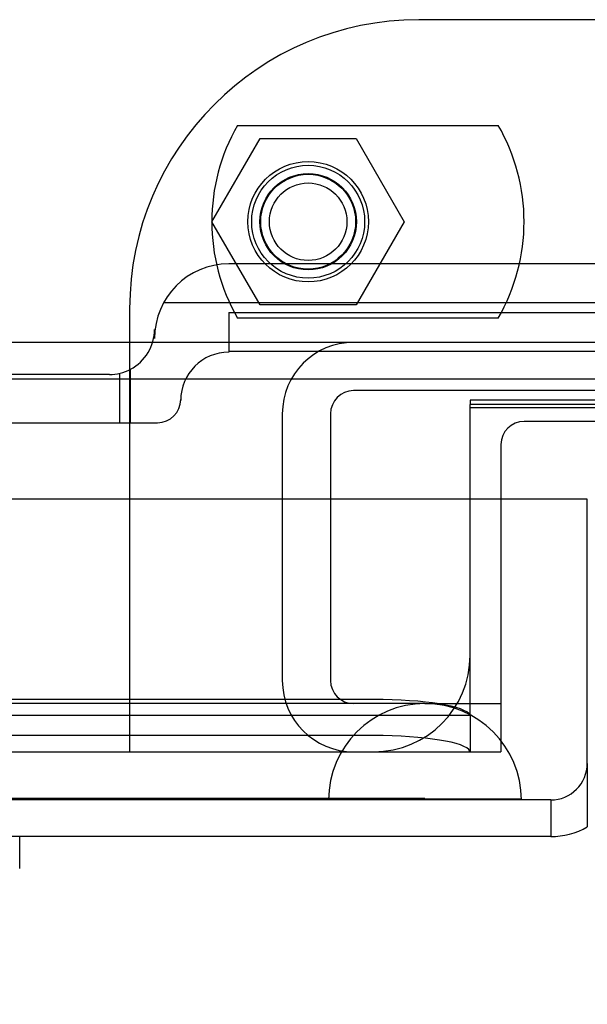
# Model space of a CAD drawing. Header units: inches. Extents: x 1 to 359, y -2 to 239.
# Tile 53 of 99: x 120.06 to 121.53, y 194.1 to 196.65. Entities that reach past the tile are written whole.
import ezdxf
from ezdxf.enums import TextEntityAlignment as Align
from ezdxf.lldxf.tags import DXFTag

# ---------------------------------------------------------------- set-up
doc = ezdxf.new("R2010")
doc.units = ezdxf.units.IN
doc.header["$MEASUREMENT"] = 0
for name, color, linetype in [('COM70098', 7, 'Continuous'), ('COM70220', 7, 'Continuous'), ('COM70739-9', 7, 'Continuous'), ('COM70838', 7, 'Continuous'), ('COM71195-6', 7, 'Continuous'), ('COM71302-1', 7, 'Continuous'), ('COM71303-1', 7, 'Continuous'), ('Default', 7, 'Continuous'), ('GSK87756', 7, 'Continuous'), ('HAN13068', 7, 'Continuous'), ('NTS86070', 7, 'Continuous'), ('SCC180005', 7, 'Continuous')]:
    doc.layers.add(name, color=color, linetype=linetype)
doc.styles.add('SEACAD_Times_New_Roman', font='times.ttf')
tags = doc.linetypes.add('HIDDEN2', pattern=[0.1875, 0.125, -0.0625]).pattern_tags.tags
tags[6:7] = [DXFTag(74, 4), DXFTag(75, 0), DXFTag(340, '0'), DXFTag(46, 0.0), DXFTag(50, 0.0), DXFTag(44, 0.0), DXFTag(45, 0.0)]
tags[4:5] = [DXFTag(74, 4), DXFTag(75, 0), DXFTag(340, '0'), DXFTag(46, 0.0), DXFTag(50, 0.0), DXFTag(44, 0.0), DXFTag(45, 0.0)]
doc.dimstyles.new('HAMMOND_(STH_-_540x360)', dxfattribs={"dimtxt": 2, "dimasz": 2.5, "dimexe": 1, "dimexo": 1, "dimgap": 0.5, "dimtad": 0, "dimtih": 1, "dimtoh": 1, "dimzin": 0, "dimdsep": 46, "dimtxsty": 'SEACAD_Times_New_Roman', "dimblk1": '_SE_FILLED', "dimblk2": '_SE_FILLED', "dimsah": 1, "dimcen": 1, "dimadec": 0, "dimazin": 0, "dimtfac": 0.8, "dimtofl": 0, "dimtmove": 0, "dimatfit": 3, "dimfxl": 1, "dimtolj": 1, "dimtzin": 0, "dimarcsym": 0})

# ---------------------------------------------------------------- blocks, each defined once
blk = doc.blocks.new('SE3')
at = {"layer": 'COM70098', "color": 7, "linetype": 'HIDDEN2'}
for p, q in [((124.5954, 196.6539), (121.0954, 196.6539)), ((120.3454, 195.9039), (120.3454, 194.7549)), ((121.3084, 195.4099), (121.3084, 194.7549)), ((120.3454, 194.7549), (121.3084, 194.7549))]:
    blk.add_line(p, q, dxfattribs=at)
at = {"layer": 'COM70098', "color": 7, "linetype": 'Continuous'}
for p, q in [((124.3224, 195.6119), (121.3684, 195.6119)), ((121.3084, 195.5519), (121.3084, 195.4099))]:
    blk.add_line(p, q, dxfattribs=at)
at = {"layer": 'COM70098', "color": 7, "linetype": 'HIDDEN2'}
blk.add_circle((120.8084, 196.1299), 0.1562, dxfattribs=at)
blk.add_arc((121.0954, 195.9039), 0.75, 90, 180, dxfattribs=at)
at = {"layer": 'COM70098', "color": 7, "linetype": 'Continuous'}
blk.add_arc((121.3684, 195.5519), 0.06, 90, 180, dxfattribs=at)
at = {"layer": 'COM70220', "color": 7, "linetype": 'HIDDEN2'}
for p, q in [((120.8614, 194.8799), (100.3934, 194.8799)), ((121.1114, 194.8799), (120.8614, 194.8799)), ((120.8614, 194.6339), (100.3934, 194.6339)), ((120.8614, 194.6319), (100.3934, 194.6319)), ((120.8614, 194.6309), (100.3934, 194.6309)), ((121.1114, 194.6339), (120.8614, 194.6339)), ((121.3604, 194.6319), (120.8614, 194.6319)), ((121.3604, 194.6309), (120.8614, 194.6309)), ((120.8624, 194.6319), (121.1114, 194.6339)), ((120.8624, 194.6309), (120.8624, 194.6319)), ((121.1114, 194.6339), (121.3604, 194.6319)), ((121.3604, 194.6319), (121.3604, 194.6309))]:
    blk.add_line(p, q, dxfattribs=at)
blk.add_arc((121.1114, 194.6299), 0.25, 0, 180, dxfattribs=at)
at = {"layer": 'COM70739-9', "color": 7, "linetype": 'HIDDEN2'}
for p, q in [((124.7644, 195.6919), (120.9264, 195.6919)), ((120.7414, 195.6319), (120.7414, 194.9399)), ((120.8664, 195.6319), (120.8664, 194.9399)), ((121.1114, 194.8799), (121.3084, 194.8799))]:
    blk.add_line(p, q, dxfattribs=at)
for centre, radius, start, end in [((120.9264, 195.6319), 0.185, 90, 180), ((120.9264, 195.6319), 0.06, 90, 180), ((120.9264, 194.9399), 0.185, 180, 270), ((120.9264, 194.9399), 0.06, 180, 270)]:
    blk.add_arc(centre, radius, start, end, dxfattribs=at)
at = {"layer": 'COM70838', "color": 7, "linetype": 'HIDDEN2'}
for p, q in [((121.7229, 196.0204), (120.6029, 196.0204)), ((120.4338, 195.9204), (121.8479, 195.9204)), ((120.6029, 195.8941), (121.7229, 195.8941)), ((120.6029, 195.8941), (120.6029, 195.7915)), ((120.4099, 195.8274), (120.4099, 195.8505)), ((120.6029, 195.7941), (121.8479, 195.7941)), ((120.3479, 195.6085), (120.3479, 195.7472)), ((120.2929, 195.7335), (119.6345, 195.7335)), ((120.3203, 195.6085), (120.3203, 195.7367)), ((120.4779, 195.6685), (120.4779, 195.6665)), ((119.6345, 195.6085), (120.3479, 195.6085)), ((120.3479, 195.6085), (120.4179, 195.6085))]:
    blk.add_line(p, q, dxfattribs=at)
for centre, radius, start, end in [((120.6029, 195.8274), 0.193, 90, 180), ((120.2929, 195.8505), 0.117, 298.0398, 0), ((120.6029, 195.6665), 0.125, 90, 180), ((120.2929, 195.8505), 0.117, 270, 298.0398), ((120.4179, 195.6685), 0.06, 270, 0)]:
    blk.add_arc(centre, radius, start, end, dxfattribs=at)
at = {"layer": 'COM71195-6', "color": 7, "linetype": 'Continuous'}
for p, q in [((121.5323, 195.4099), (99.7225, 195.4099)), ((121.5323, 194.7249), (121.5323, 195.4099)), ((121.5323, 194.7249), (121.5323, 194.5604)), ((121.4374, 194.5349), (99.8174, 194.5349))]:
    blk.add_line(p, q, dxfattribs=at)
at = {"layer": 'COM71195-6', "color": 7, "linetype": 'HIDDEN2'}
for q in [(99.8174, 194.6299), (121.4374, 194.5349)]:
    blk.add_line((121.4374, 194.6299), q, dxfattribs=at)
blk.add_arc((121.4374, 194.7249), 0.095, 270, 0, dxfattribs=at)
at = {"layer": 'COM71195-6', "color": 7, "linetype": 'Continuous'}
blk.add_arc((121.4374, 194.7249), 0.19, 270, 300, dxfattribs=at)
at = {"layer": 'COM71195-6', "color": 7, "linetype": 'HIDDEN2'}
blk.add_ellipse((121.4374, 194.7249), major_axis=(0, 0.095), ratio=0.999171, start_param=3.141593, end_param=4.712389, dxfattribs=at)
at = {"layer": 'COM71195-6', "color": 7, "linetype": 'Continuous'}
blk.add_ellipse((121.4374, 194.7249), major_axis=(0, 0.19), ratio=0.999171, start_param=3.141593, end_param=3.665191, dxfattribs=at)
at = {"layer": 'COM71302-1', "color": 7, "linetype": 'HIDDEN2'}
for p, q in [((146.7804, 195.8169), (98.9104, 195.8169)), ((121.2284, 194.8976), (121.2284, 195.4099)), ((121.2284, 194.8506), (121.2284, 194.8976)), ((120.9784, 194.8906), (100.1904, 194.8906)), ((100.1904, 194.8496), (121.2281, 194.8496)), ((121.2278, 194.8503), (121.2281, 194.8505)), ((121.2284, 194.8506), (121.2284, 194.7548)), ((120.9784, 194.7971), (100.1904, 194.7971)), ((100.1904, 194.7546), (121.2284, 194.7546)), ((121.2284, 194.7548), (121.2278, 194.7568)), ((121.2284, 194.7546), (121.2284, 194.7548))]:
    blk.add_line(p, q, dxfattribs=at)
at = {"layer": 'COM71302-1', "color": 7, "linetype": 'Continuous'}
for p, q in [((146.7804, 195.7219), (98.9104, 195.7219)), ((124.4624, 195.6556), (121.2284, 195.6556)), ((121.2284, 195.4099), (121.2284, 195.6556))]:
    blk.add_line(p, q, dxfattribs=at)
at = {"layer": 'COM71302-1', "color": 7, "linetype": 'HIDDEN2'}
for centre in [(120.9784, 194.8472), (120.9784, 194.7537)]:
    blk.add_ellipse(centre, major_axis=(0.25, 0), ratio=0.173648, start_param=0.071883, end_param=1.570796, dxfattribs=at)
at = {"layer": 'COM71303-1', "color": 7, "linetype": 'HIDDEN2'}
for p, q in [((121.2284, 195.6666), (121.2284, 195.6556)), ((124.4624, 195.6666), (121.2284, 195.6666)), ((124.4624, 195.6468), (121.2284, 195.6468)), ((100.1904, 194.7549), (120.3454, 194.7549))]:
    blk.add_line(p, q, dxfattribs=at)
blk.add_arc((120.9784, 195.0049), 0.25, 270, 0, dxfattribs=at)
at = {"layer": 'GSK87756', "color": 7, "linetype": 'HIDDEN2'}
blk.add_circle((120.8084, 196.1299), 0.125, dxfattribs=at)
at = {"layer": 'HAN13068', "color": 7, "linetype": 'Continuous'}
blk.add_line((120.0603, 194.452), (120.0603, 194.5349), dxfattribs=at)
at = {"layer": 'NTS86070', "color": 7, "linetype": 'HIDDEN2'}
for p, q in [((120.6254, 196.3799), (121.3014, 196.3799)), ((121.3014, 195.8799), (120.6254, 195.8799))]:
    blk.add_line(p, q, dxfattribs=at)
for radius in [0.1465, 0.125, 0.1005]:
    blk.add_circle((120.8084, 196.1299), radius, dxfattribs=at)
for centre, start, end in [((121.0584, 196.1299), 150, 210), ((120.8684, 196.1299), 330, 30)]:
    blk.add_arc(centre, 0.5, start, end, dxfattribs=at)
at = {"layer": 'SCC180005', "color": 7, "linetype": 'HIDDEN2'}
for p, q in [((120.559, 196.1299), (120.6837, 196.3459)), ((120.6837, 196.3459), (120.9331, 196.3459)), ((120.9331, 196.3459), (121.0578, 196.1299)), ((120.6837, 195.9139), (120.559, 196.1299)), ((121.0578, 196.1299), (120.9331, 195.9139)), ((120.9331, 195.9139), (120.6837, 195.9139))]:
    blk.add_line(p, q, dxfattribs=at)
blk.add_circle((120.8084, 196.1299), 0.123, dxfattribs=at)
blk = doc.blocks.new('DMBLK11')
at = {"layer": 'Default', "linetype": 'Continuous', "transparency": 16777216}
for points in [[(102.1274, 187.876), (102.1274, 188.7094), (99.6274, 188.2927)], [(119.1274, 187.876), (121.6274, 188.2927), (119.1274, 188.7094)]]:
    blk.add_hatch(color=7, dxfattribs=at).paths.add_polyline_path(points)
at = {"layer": 'Default', "color": 7, "linetype": 'Continuous', "transparency": 16777216}
for p, q in [((121.6274, 194.0674), (121.6274, 187.2927)), ((99.6274, 193.7249), (99.6274, 187.2927)), ((99.6274, 188.2927), (105.7331, 188.2927)), ((115.5217, 188.2927), (121.6274, 188.2927))]:
    blk.add_line(p, q, dxfattribs=at)
at = {"layer": 'Default', "color": 7, "linetype": 'Continuous', "transparency": 16777216, "style": 'SEACAD_Times_New_Roman'}
for s, p in [('22.00', (107.2151, 189.2927)), ('DOOR', (106.4331, 186.2927))]:
    blk.add_text(s, height=2, dxfattribs=at).set_placement(p, align=Align.TOP_LEFT)
blk = doc.blocks.new('_SE_FILLED')
at = {"color": 0}
blk.add_line((0, 0), (-1, 0), dxfattribs=at)
blk.add_solid([(0, 0), (-1, -0.1665), (-1, 0.1665), (0, 0)], dxfattribs=at)

msp = doc.modelspace()

# ---------------------------------------------------------------- block references
at = {"layer": 'Default'}
msp.add_blockref('SE3', (0, 0), dxfattribs=at)

# ---------------------------------------------------------------- dimensions: what is measured, and where the dimension line sits
at = {"layer": 'Default', "color": 7, "linetype": 'Continuous'}
dim = msp.add_linear_dim(base=(121.6274, 188.2927), p1=(99.6274, 194.7249), p2=(121.6274, 195.0674), text='\\A1;<>\\PDOOR', dimstyle='HAMMOND_(STH_-_540x360)', dxfattribs=at)
dim.commit()
dim.dimension.update_dxf_attribs({"geometry": 'DMBLK11', "text_midpoint": (110.6274, 188.2927), "dimtype": 160})

doc.saveas('drawing.dxf')
